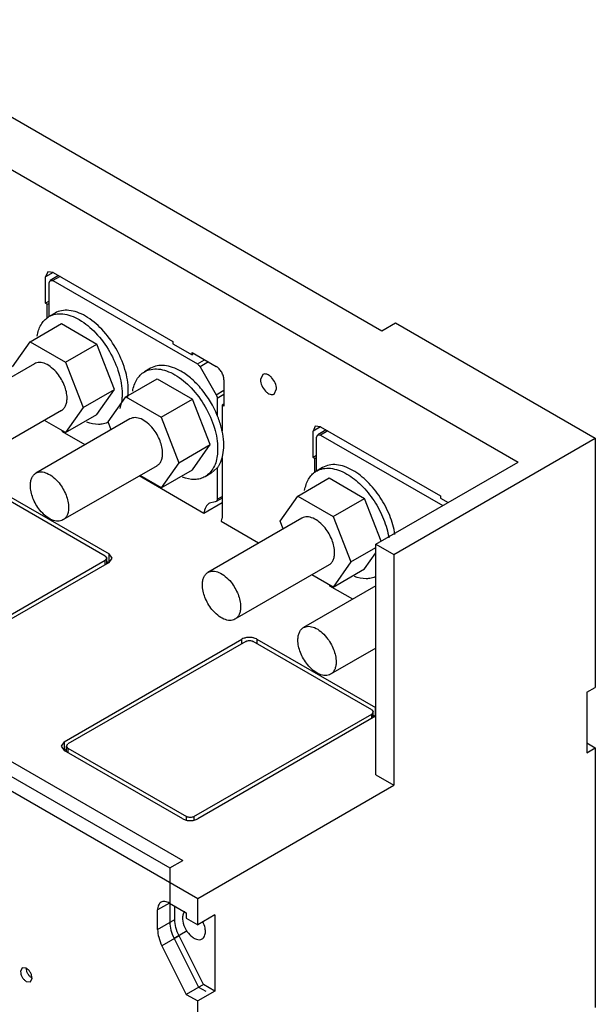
# Model space of a CAD drawing. Header units: millimetres. Extents: x 39 to 278, y 34 to 408.
# Tile 5 of 5: x 171 to 278, y 217 to 400. Entities that reach past the tile are written whole.
import ezdxf

# ---------------------------------------------------------------- set-up
doc = ezdxf.new("R2010")
doc.units = ezdxf.units.MM
doc.header["$LTSCALE"] = 28.735531
doc.layers.get('0').update_dxf_attribs({"linetype": 'CONTINUOUS'})

msp = doc.modelspace()

# ---------------------------------------------------------------- linework, layer by layer
at = {"color": 7, "linetype": 'Continuous'}
for p, q in [((121.73, 399.64), (263.57, 317.74)), ((154.68, 390.41), (238.4, 342.07)), ((176.56, 352.97), (176.14, 352.05)), ((177.56, 352.87), (176.14, 352.05)), ((176.14, 347.15), (176.14, 352.05)), ((177.56, 352.87), (176.56, 352.97)), ((178.57, 352.28), (177.02, 351.39)), ((178.86, 352.12), (177.52, 351.34)), ((177.56, 352.87), (199.72, 340.07)), ((176.81, 350.93), (177.02, 351.39)), ((176.81, 344.68), (176.81, 350.93)), ((177.02, 351.39), (177.52, 351.34)), ((177.52, 351.34), (204.24, 335.91)), ((176.81, 347.54), (176.14, 347.15)), ((176.49, 346.95), (176.14, 347.15)), ((176.81, 347.13), (176.49, 346.95)), ((176.49, 344.36), (176.49, 346.95)), ((177.93, 345.33), (176.79, 344.68)), ((173.34, 340.04), (179.13, 343.39)), ((179.13, 343.39), (185.67, 339.61)), ((238.4, 342.07), (240.88, 343.5)), ((240.88, 343.5), (277.86, 322.15)), ((170.07, 335.39), (173.34, 340.04)), ((173.34, 340.04), (179.87, 336.27)), ((179.87, 336.27), (185.67, 339.61)), ((188.93, 331.2), (185.67, 339.61)), ((199.72, 340.07), (199.72, 339.66)), ((199.72, 339.66), (203.26, 337.62)), ((203.26, 337.62), (203.26, 338.03)), ((203.26, 338.03), (207.75, 335.44)), ((203.61, 337.83), (203.26, 337.62)), ((174.1, 335.95), (156.71, 325.91)), ((179.87, 336.27), (183.14, 327.85)), ((204.24, 335.91), (205.58, 336.69)), ((206.3, 336.28), (204.74, 335.38)), ((204.74, 335.38), (207.72, 330.22)), ((195.6, 335.12), (194.47, 334.47)), ((216.35, 333.97), (215.92, 333.01)), ((191.01, 329.83), (196.81, 333.18)), ((196.81, 333.18), (203.35, 329.41)), ((209.16, 332.99), (209.16, 328.09)), ((183.14, 327.85), (188.93, 331.2)), ((185.67, 326.55), (188.93, 331.2)), ((207.72, 330.22), (209.16, 331.06)), ((209.16, 330.25), (207.93, 329.53)), ((218.45, 330.33), (218.89, 331.29)), ((187.75, 325.19), (191.01, 329.83)), ((191.01, 329.83), (197.55, 326.06)), ((197.55, 326.06), (203.35, 329.41)), ((206.61, 320.99), (203.35, 329.41)), ((207.93, 329.53), (207.93, 326.4)), ((209.16, 328.5), (208.81, 328.29)), ((208.81, 328.29), (208.81, 323.48)), ((209.16, 328.09), (208.81, 328.29)), ((179.1, 327.29), (161.71, 317.25)), ((183.14, 327.85), (179.87, 323.2)), ((179.87, 323.2), (185.67, 326.55)), ((191.78, 325.75), (174.38, 315.7)), ((179.87, 323.2), (175.94, 325.47)), ((188.31, 323.74), (187.75, 325.19)), ((197.55, 326.06), (200.81, 317.64)), ((226.05, 324.39), (225.64, 323.48)), ((227.05, 324.29), (226.05, 324.39)), ((55.83, 322.72), (204.32, 236.99)), ((183.48, 320.95), (179.27, 323.38)), ((227.05, 324.29), (225.64, 323.48)), ((225.64, 318.58), (225.64, 323.48)), ((226.31, 322.35), (226.52, 322.81)), ((228.07, 323.71), (226.52, 322.81)), ((226.52, 322.81), (227.02, 322.76)), ((228.36, 323.54), (227.02, 322.76)), ((227.02, 322.76), (249.64, 309.7)), ((227.05, 324.29), (249.22, 311.5)), ((67.91, 321.18), (201.55, 244.02)), ((200.81, 317.64), (206.61, 320.99)), ((203.35, 316.34), (206.61, 320.99)), ((226.31, 316.1), (226.31, 322.35)), ((240.59, 300.64), (277.86, 322.15)), ((277.86, 322.15), (277.86, 276.06)), ((65.51, 319.79), (199.15, 242.64)), ((226.31, 318.97), (225.64, 318.58)), ((200.81, 317.64), (197.55, 313)), ((208.81, 318.58), (208.81, 307.38)), ((225.99, 318.37), (225.64, 318.58)), ((226.31, 318.56), (225.99, 318.37)), ((225.99, 315.78), (225.99, 318.37)), ((237.27, 302.55), (263.57, 317.74)), ((196.78, 317.09), (179.38, 307.04)), ((197.55, 313), (203.35, 316.34)), ((206.81, 315.71), (205.68, 315.05)), ((206.81, 315.71), (207.93, 316.68)), ((207.93, 316.68), (207.93, 310.89)), ((227.42, 316.75), (226.29, 316.1)), ((205.47, 308.26), (193.48, 315.18)), ((197.55, 313), (193.62, 315.26)), ((222.83, 311.46), (228.63, 314.81)), ((228.63, 314.81), (235.17, 311.04)), ((187.21, 300.36), (165.28, 313.03)), ((165.99, 313.43), (187.92, 300.77)), ((208.81, 310.19), (205.47, 308.26)), ((207.52, 310.38), (206.49, 310.15)), ((207.72, 310.43), (207.52, 310.38)), ((208.81, 311.06), (207.72, 310.43)), ((207.93, 310.89), (208.81, 311.4)), ((219.57, 306.81), (222.83, 311.46)), ((222.83, 311.46), (229.37, 307.69)), ((229.37, 307.69), (235.17, 311.04)), ((238.24, 303.11), (235.17, 311.04)), ((249.22, 311.5), (249.22, 311.09)), ((249.22, 311.09), (250.63, 310.27)), ((223.6, 307.37), (206.2, 297.33)), ((215.58, 302.75), (208.67, 306.74)), ((220.13, 305.37), (219.57, 306.81)), ((229.37, 307.69), (232.63, 299.27)), ((237.27, 259.85), (237.27, 302.55)), ((237.27, 302.55), (240.59, 300.64)), ((187.92, 299.14), (187.92, 300.77)), ((188.49, 299.97), (187.92, 300.77)), ((232.63, 299.27), (237.27, 301.95)), ((235.17, 297.97), (237.27, 300.97)), ((154.32, 280.59), (187.21, 299.58)), ((187.92, 299.17), (155.03, 280.18)), ((187.21, 300.36), (187.5, 299.97)), ((187.5, 299.97), (187.21, 299.58)), ((187.21, 298.76), (187.21, 299.58)), ((187.5, 298.92), (187.5, 299.97)), ((187.5, 299.38), (187.92, 299.14)), ((187.92, 299.17), (188.49, 299.97)), ((232.63, 299.27), (229.37, 294.62)), ((240.59, 300.64), (240.59, 257.93)), ((228.6, 298.71), (211.2, 288.67)), ((229.37, 294.62), (235.17, 297.97)), ((229.37, 294.62), (225.44, 296.89)), ((237.27, 294.86), (223.88, 287.13)), ((232.98, 292.38), (228.77, 294.81)), ((179.61, 265.99), (212.5, 284.98)), ((213.21, 284.57), (180.31, 265.58)), ((212.5, 284.16), (212.5, 284.98)), ((236.5, 271.91), (214.57, 284.57)), ((215.27, 284.98), (215.27, 284.16)), ((215.27, 284.98), (237.21, 272.32)), ((237.27, 283.31), (228.88, 278.47)), ((276.3, 275.16), (277.86, 276.06)), ((276.3, 275.16), (276.3, 263.97)), ((236.5, 271.91), (236.78, 271.52)), ((237.21, 270.68), (237.21, 272.32)), ((203.61, 252.13), (236.5, 271.12)), ((237.21, 270.71), (204.31, 251.72)), ((236.78, 271.52), (236.5, 271.12)), ((236.5, 270.31), (236.5, 271.12)), ((236.78, 270.47), (236.78, 271.52)), ((236.78, 270.93), (237.21, 270.68)), ((179.61, 265.99), (179.03, 265.19)), ((179.03, 265.19), (179.61, 264.39)), ((179.61, 265.99), (179.61, 264.36)), ((179.61, 264.36), (180.03, 264.6)), ((201.54, 251.72), (179.61, 264.39)), ((180.03, 265.19), (180.31, 265.58)), ((180.03, 264.14), (180.03, 265.19)), ((180.31, 264.8), (180.03, 265.19)), ((180.31, 264.8), (180.31, 263.98)), ((180.31, 264.8), (202.25, 252.13)), ((276.3, 265.77), (277.86, 264.87)), ((276.3, 263.97), (277.86, 264.87)), ((277.86, 264.87), (277.86, 216.78)), ((237.27, 259.85), (240.59, 257.93)), ((204.32, 236.99), (240.59, 257.93)), ((202.25, 251.55), (202.25, 252.13)), ((203.61, 252.13), (203.61, 251.55)), ((199.15, 242.64), (201.55, 244.02)), ((199.15, 242.64), (199.15, 236.13)), ((204.32, 232.09), (204.32, 236.99)), ((199.09, 236.13), (196.89, 234.87)), ((199.09, 236.13), (202.19, 234.34)), ((199.15, 236.1), (199.15, 232.63)), ((200.08, 233.11), (200.08, 235.56)), ((196.89, 231.27), (196.89, 234.87)), ((202.19, 234.34), (202.19, 233.32)), ((202.19, 233.32), (204.32, 232.09)), ((207.5, 233.93), (204.32, 232.09)), ((207.5, 233.93), (207.5, 219.84)), ((196.89, 231.27), (200.08, 233.11)), ((200.87, 230.08), (197.69, 228.24)), ((202.35, 230.99), (199.94, 229.6)), ((205.38, 221.07), (200.87, 230.08)), ((197.69, 228.24), (202.2, 219.23)), ((199.94, 229.6), (204.45, 220.59)), ((171.85, 224.16), (171.54, 223.47)), ((172.6, 224.08), (171.85, 224.16)), ((172.6, 221.63), (173.35, 221.56)), ((173.35, 221.56), (173.66, 222.24)), ((205.38, 221.07), (202.2, 219.23)), ((204.45, 220.59), (205.8, 219.82)), ((207.5, 219.84), (205.38, 221.07)), ((202.2, 219.23), (204.32, 218.01)), ((207.5, 219.84), (204.32, 218.01)), ((204.32, 210.05), (204.32, 218.01))]:
    msp.add_line(p, q, dxfattribs=at)
for centre, radius, start, end in [((178.66, 341.45), 3.72, 120.0018, 123.047), ((173.74, 322.93), 5.55, 4.7475, 6.6202), ((228.15, 312.88), 3.72, 120.0018, 123.047), ((223.23, 294.35), 5.55, 4.7475, 6.6202), ((204.41, 233.32), 2.92, 180.0259, 182.9574), ((202.66, 233.77), 1.07, 134.3583, 136.3386), ((200.75, 230.43), 5.04, 22.6956, 26.0423)]:
    msp.add_arc(centre, radius, start, end, dxfattribs=at)
for points, knots in [([(174.6, 341.09), (174.72, 341.82), (175.05, 342.86), (175.87, 343.98), (176.36, 344.4), (176.63, 344.57)], [0, 0, 0, 0, 0.53298, 0.771828, 1, 1, 1, 1]), ([(176.79, 344.68), (177.16, 344.89), (178.01, 345.2), (179.42, 345.23), (180.93, 344.87), (181.91, 344.41), (182.4, 344.12)], [0, 0, 0, 0, 0.217784, 0.450912, 0.710298, 1, 1, 1, 1]), ([(183.53, 344.77), (183.04, 345.06), (182.06, 345.52), (180.56, 345.89), (179.14, 345.85), (178.29, 345.54), (177.93, 345.33)], [0, 0, 0, 0, 0.289711, 0.549068, 0.782177, 1, 1, 1, 1]), ([(191.46, 331.05), (191.46, 332.34), (190.97, 335.09), (189.27, 338.94), (186.79, 342.33), (184.66, 344.13), (183.53, 344.77)], [0, 0, 0, 0, 0.237241, 0.500001, 0.76276, 1, 1, 1, 1]), ([(182.4, 344.12), (183.52, 343.47), (185.65, 341.68), (188.14, 338.28), (189.84, 334.43), (190.33, 331.69), (190.33, 330.39)], [0, 0, 0, 0, 0.23724, 0.499999, 0.762759, 1, 1, 1, 1]), ([(178.37, 334.14), (178.05, 334.53), (177.37, 335.23), (176.24, 335.96), (175.25, 336.23), (174.54, 336.15), (174.24, 336.03), (174.1, 335.95)], [0, 0, 0, 0, 0.307426, 0.578284, 0.804822, 0.90481, 1, 1, 1, 1]), ([(201.21, 334.57), (200.72, 334.85), (199.74, 335.32), (198.23, 335.68), (196.82, 335.65), (195.97, 335.34), (195.6, 335.12)], [0, 0, 0, 0, 0.289702, 0.549088, 0.782216, 1, 1, 1, 1]), ([(204.24, 335.91), (204.29, 335.88), (204.49, 335.74), (204.65, 335.54), (204.74, 335.38)], [0, 0, 0, 0, 0.22909, 1, 1, 1, 1]), ([(209.16, 332.99), (209.16, 333.22), (209.08, 333.71), (208.77, 334.4), (208.33, 335), (207.95, 335.32), (207.75, 335.44)], [0, 0, 0, 0, 0.237244, 0.500001, 0.762757, 1, 1, 1, 1]), ([(180.14, 329.58), (180.14, 330.37), (179.75, 332.02), (178.91, 333.46), (178.37, 334.14)], [0, 0, 0, 0, 0.477227, 1, 1, 1, 1]), ([(192.28, 330.89), (192.4, 331.64), (192.76, 332.74), (193.65, 333.89), (194.19, 334.31), (194.47, 334.47)], [0, 0, 0, 0, 0.533398, 0.771667, 1, 1, 1, 1]), ([(194.47, 334.47), (194.84, 334.68), (195.69, 334.99), (197.1, 335.03), (198.61, 334.67), (199.58, 334.2), (200.08, 333.92)], [0, 0, 0, 0, 0.217784, 0.450912, 0.710298, 1, 1, 1, 1]), ([(200.08, 333.92), (201.2, 333.27), (203.33, 331.47), (205.82, 328.08), (207.52, 324.23), (208, 321.49), (208, 320.19)], [0, 0, 0, 0, 0.23724, 0.499999, 0.762759, 1, 1, 1, 1]), ([(207.93, 326.4), (207.21, 328.12), (205.77, 330.54), (203.3, 333.14), (201.91, 334.16), (201.21, 334.57)], [0, 0, 0, 0, 0.522521, 0.771861, 1, 1, 1, 1]), ([(218.89, 331.29), (218.89, 331.67), (218.68, 332.45), (218.15, 333.27), (217.58, 333.78), (217.14, 334.01), (216.72, 334.1), (216.46, 334.03), (216.35, 333.97)], [0, 0, 0, 0, 0.269934, 0.561324, 0.695468, 0.813138, 0.912851, 1, 1, 1, 1]), ([(215.92, 333.01), (215.92, 332.63), (216.12, 331.86), (216.66, 331.03), (217.22, 330.53), (217.66, 330.29), (218.08, 330.21), (218.35, 330.27), (218.45, 330.33)], [0, 0, 0, 0, 0.269934, 0.561324, 0.695468, 0.813138, 0.912851, 1, 1, 1, 1]), ([(190.33, 330.39), (190.33, 330.15), (190.29, 329.23), (190.12, 328.3), (189.9, 327.67)], [0, 0, 0, 0, 0.267446, 1, 1, 1, 1]), ([(191.37, 329.75), (191.38, 329.85), (191.44, 330.28), (191.46, 330.72), (191.46, 331.05)], [0, 0, 0, 0, 0.24299, 1, 1, 1, 1]), ([(207.72, 330.22), (207.75, 330.17), (207.86, 329.95), (207.93, 329.71), (207.93, 329.53)], [0, 0, 0, 0, 0.267169, 1, 1, 1, 1]), ([(179.1, 327.29), (179.27, 327.39), (179.57, 327.65), (179.9, 328.18), (180.1, 328.85), (180.14, 329.33), (180.14, 329.58)], [0, 0, 0, 0, 0.217749, 0.450875, 0.710402, 1, 1, 1, 1]), ([(208.84, 323.47), (208.79, 323.71), (208.55, 324.71), (208.22, 325.68), (207.93, 326.4)], [0, 0, 0, 0, 0.243114, 1, 1, 1, 1]), ([(187.77, 325.14), (187.5, 325), (186.89, 324.8), (185.53, 324.66), (184.48, 324.9), (183.81, 325.15)], [0, 0, 0, 0, 0.228182, 0.467225, 1, 1, 1, 1]), ([(196.05, 323.93), (195.73, 324.33), (195.05, 325.03), (193.92, 325.76), (192.93, 326.02), (192.22, 325.95), (191.92, 325.82), (191.78, 325.75)], [0, 0, 0, 0, 0.307426, 0.578284, 0.804822, 0.90481, 1, 1, 1, 1]), ([(197.81, 319.37), (197.81, 320.16), (197.43, 321.81), (196.59, 323.26), (196.05, 323.93)], [0, 0, 0, 0, 0.477227, 1, 1, 1, 1]), ([(209.13, 320.84), (209.13, 321.05), (209.11, 321.93), (208.98, 322.81), (208.84, 323.47)], [0, 0, 0, 0, 0.238966, 1, 1, 1, 1]), ([(208.84, 318.55), (208.89, 318.72), (209.07, 319.47), (209.13, 320.25), (209.13, 320.84)], [0, 0, 0, 0, 0.236145, 1, 1, 1, 1]), ([(196.78, 317.09), (196.94, 317.18), (197.25, 317.44), (197.58, 317.98), (197.78, 318.64), (197.81, 319.12), (197.81, 319.37)], [0, 0, 0, 0, 0.217749, 0.450875, 0.710402, 1, 1, 1, 1]), ([(208, 320.19), (208, 319.86), (207.95, 318.68), (207.66, 317.5), (207.26, 316.74)], [0, 0, 0, 0, 0.274092, 1, 1, 1, 1]), ([(207.93, 316.68), (208.03, 316.81), (208.43, 317.38), (208.7, 318.03), (208.84, 318.55)], [0, 0, 0, 0, 0.236819, 1, 1, 1, 1]), ([(233.03, 316.2), (232.54, 316.48), (231.56, 316.95), (230.05, 317.31), (228.64, 317.28), (227.79, 316.97), (227.42, 316.75)], [0, 0, 0, 0, 0.289711, 0.549068, 0.782177, 1, 1, 1, 1]), ([(173.35, 313.41), (173.35, 313.67), (173.39, 314.15), (173.58, 314.81), (173.91, 315.35), (174.22, 315.61), (174.38, 315.7)], [0, 0, 0, 0, 0.289598, 0.549125, 0.782251, 1, 1, 1, 1]), ([(174.38, 315.7), (174.52, 315.78), (174.83, 315.9), (175.53, 315.98), (176.52, 315.72), (177.66, 314.98), (178.33, 314.29), (178.65, 313.89)], [0, 0, 0, 0, 0.09519, 0.195178, 0.421716, 0.692574, 1, 1, 1, 1]), ([(207.26, 316.74), (207.07, 316.39), (206.62, 315.74), (206.01, 315.24), (205.68, 315.05)], [0, 0, 0, 0, 0.513696, 1, 1, 1, 1]), ([(224.09, 312.51), (224.22, 313.24), (224.55, 314.28), (225.36, 315.4), (225.86, 315.83), (226.12, 316)], [0, 0, 0, 0, 0.533009, 0.771848, 1, 1, 1, 1]), ([(226.29, 316.1), (226.66, 316.31), (227.51, 316.62), (228.92, 316.66), (230.43, 316.29), (231.4, 315.83), (231.9, 315.54)], [0, 0, 0, 0, 0.217784, 0.450912, 0.710298, 1, 1, 1, 1]), ([(231.9, 315.54), (232.87, 314.98), (234.74, 313.48), (237.04, 310.62), (238.78, 307.3), (239.48, 304.9), (239.67, 303.71)], [0, 0, 0, 0, 0.232208, 0.488929, 0.751569, 1, 1, 1, 1]), ([(240.8, 304.36), (240.61, 305.55), (239.91, 307.95), (238.17, 311.27), (235.87, 314.13), (234, 315.64), (233.03, 316.2)], [0, 0, 0, 0, 0.248431, 0.511071, 0.767792, 1, 1, 1, 1]), ([(178.65, 313.89), (179.19, 313.21), (180.03, 311.77), (180.42, 310.12), (180.42, 309.33)], [0, 0, 0, 0, 0.522773, 1, 1, 1, 1]), ([(205.68, 315.05), (205.4, 314.89), (204.77, 314.63), (203.33, 314.44), (202.21, 314.68), (201.49, 314.94)], [0, 0, 0, 0, 0.228379, 0.466671, 1, 1, 1, 1]), ([(175.12, 308.86), (174.58, 309.53), (173.74, 310.98), (173.35, 312.63), (173.35, 313.41)], [0, 0, 0, 0, 0.522773, 1, 1, 1, 1]), ([(206.49, 310.15), (206.34, 310.07), (206.07, 309.85), (205.64, 309.24), (205.51, 308.66), (205.47, 308.26)], [0, 0, 0, 0, 0.223963, 0.460236, 1, 1, 1, 1]), ([(207.93, 310.89), (207.93, 310.79), (207.9, 310.61), (207.79, 310.47), (207.72, 310.43)], [0, 0, 0, 0, 0.550769, 1, 1, 1, 1]), ([(179.38, 307.04), (179.25, 306.96), (178.94, 306.84), (178.24, 306.77), (177.25, 307.03), (176.11, 307.76), (175.44, 308.46), (175.12, 308.86)], [0, 0, 0, 0, 0.09519, 0.195178, 0.421716, 0.692574, 1, 1, 1, 1]), ([(180.42, 309.33), (180.42, 309.08), (180.38, 308.6), (180.19, 307.93), (179.86, 307.4), (179.55, 307.14), (179.38, 307.04)], [0, 0, 0, 0, 0.289598, 0.549125, 0.782251, 1, 1, 1, 1]), ([(208.67, 306.74), (208.69, 306.78), (208.78, 306.98), (208.81, 307.21), (208.81, 307.38)], [0, 0, 0, 0, 0.22722, 1, 1, 1, 1]), ([(227.87, 305.56), (227.55, 305.96), (226.87, 306.65), (225.74, 307.39), (224.75, 307.65), (224.04, 307.58), (223.74, 307.45), (223.6, 307.37)], [0, 0, 0, 0, 0.307426, 0.578284, 0.804822, 0.90481, 1, 1, 1, 1]), ([(229.63, 301), (229.63, 301.79), (229.25, 303.44), (228.41, 304.89), (227.87, 305.56)], [0, 0, 0, 0, 0.477227, 1, 1, 1, 1]), ([(228.6, 298.71), (228.76, 298.81), (229.07, 299.07), (229.4, 299.61), (229.6, 300.27), (229.63, 300.75), (229.63, 301)], [0, 0, 0, 0, 0.217749, 0.450875, 0.710402, 1, 1, 1, 1]), ([(205.17, 295.04), (205.17, 295.3), (205.21, 295.78), (205.4, 296.44), (205.73, 296.98), (206.04, 297.24), (206.2, 297.33)], [0, 0, 0, 0, 0.289598, 0.549125, 0.782251, 1, 1, 1, 1]), ([(206.2, 297.33), (206.34, 297.41), (206.65, 297.53), (207.35, 297.61), (208.34, 297.34), (209.48, 296.61), (210.15, 295.91), (210.47, 295.52)], [0, 0, 0, 0, 0.09519, 0.195178, 0.421716, 0.692574, 1, 1, 1, 1]), ([(210.47, 295.52), (211.01, 294.84), (211.85, 293.4), (212.24, 291.75), (212.24, 290.96)], [0, 0, 0, 0, 0.522773, 1, 1, 1, 1]), ([(237.29, 296.57), (237.01, 296.43), (236.41, 296.22), (235.04, 296.09), (233.99, 296.32), (233.31, 296.57)], [0, 0, 0, 0, 0.228204, 0.467185, 1, 1, 1, 1]), ([(206.94, 290.49), (206.4, 291.16), (205.56, 292.61), (205.17, 294.26), (205.17, 295.04)], [0, 0, 0, 0, 0.522773, 1, 1, 1, 1]), ([(211.2, 288.67), (211.07, 288.59), (210.76, 288.47), (210.06, 288.4), (209.07, 288.66), (207.93, 289.39), (207.26, 290.09), (206.94, 290.49)], [0, 0, 0, 0, 0.09519, 0.195178, 0.421716, 0.692574, 1, 1, 1, 1]), ([(212.24, 290.96), (212.24, 290.71), (212.2, 290.23), (212.01, 289.56), (211.68, 289.03), (211.37, 288.77), (211.2, 288.67)], [0, 0, 0, 0, 0.289598, 0.549125, 0.782251, 1, 1, 1, 1]), ([(222.85, 284.84), (222.85, 285.09), (222.88, 285.57), (223.08, 286.23), (223.41, 286.77), (223.72, 287.03), (223.88, 287.13)], [0, 0, 0, 0, 0.289598, 0.549125, 0.782251, 1, 1, 1, 1]), ([(223.88, 287.13), (224.02, 287.2), (224.32, 287.33), (225.03, 287.4), (226.02, 287.14), (227.15, 286.41), (227.83, 285.71), (228.15, 285.31)], [0, 0, 0, 0, 0.09519, 0.195178, 0.421716, 0.692574, 1, 1, 1, 1]), ([(213.01, 285.19), (212.97, 285.18), (212.79, 285.12), (212.62, 285.05), (212.5, 284.98)], [0, 0, 0, 0, 0.262819, 1, 1, 1, 1]), ([(213.89, 285.31), (213.81, 285.31), (213.52, 285.3), (213.22, 285.25), (213.01, 285.19)], [0, 0, 0, 0, 0.255645, 1, 1, 1, 1]), ([(213.21, 284.57), (213.41, 284.69), (213.89, 284.78), (214.36, 284.69), (214.57, 284.57)], [0, 0, 0, 0, 0.499999, 1, 1, 1, 1]), ([(214.76, 285.19), (214.69, 285.21), (214.41, 285.28), (214.11, 285.31), (213.89, 285.31)], [0, 0, 0, 0, 0.242874, 1, 1, 1, 1]), ([(215.27, 284.98), (215.23, 285), (215.07, 285.09), (214.9, 285.15), (214.76, 285.19)], [0, 0, 0, 0, 0.236595, 1, 1, 1, 1]), ([(224.61, 280.28), (224.07, 280.95), (223.23, 282.4), (222.85, 284.05), (222.85, 284.84)], [0, 0, 0, 0, 0.522773, 1, 1, 1, 1]), ([(228.15, 285.31), (228.69, 284.64), (229.53, 283.19), (229.92, 281.54), (229.92, 280.75)], [0, 0, 0, 0, 0.522773, 1, 1, 1, 1]), ([(229.92, 280.75), (229.92, 280.5), (229.88, 280.02), (229.68, 279.36), (229.35, 278.82), (229.05, 278.56), (228.88, 278.47)], [0, 0, 0, 0, 0.289598, 0.549125, 0.782251, 1, 1, 1, 1]), ([(228.88, 278.47), (228.74, 278.39), (228.44, 278.26), (227.73, 278.19), (226.74, 278.45), (225.61, 279.19), (224.93, 279.88), (224.61, 280.28)], [0, 0, 0, 0, 0.09519, 0.195178, 0.421716, 0.692574, 1, 1, 1, 1]), ([(201.54, 251.72), (201.74, 251.61), (202.19, 251.44), (202.93, 251.36), (203.66, 251.44), (204.12, 251.61), (204.31, 251.72)], [0, 0, 0, 0, 0.237224, 0.500001, 0.762777, 1, 1, 1, 1]), ([(203.61, 252.13), (203.4, 252.02), (202.93, 251.92), (202.45, 252.02), (202.25, 252.13)], [0, 0, 0, 0, 0.499999, 1, 1, 1, 1]), ([(197.54, 236.29), (197.43, 236.23), (197.24, 236.07), (196.96, 235.6), (196.89, 235.16), (196.89, 234.87)], [0, 0, 0, 0, 0.218405, 0.452249, 1, 1, 1, 1]), ([(199.09, 236.13), (198.83, 236.28), (198.42, 236.44), (197.87, 236.43), (197.64, 236.35), (197.54, 236.29)], [0, 0, 0, 0, 0.54775, 0.781594, 1, 1, 1, 1]), ([(201.62, 234.07), (201.6, 234.04), (201.55, 233.89), (201.52, 233.73), (201.51, 233.61)], [0, 0, 0, 0, 0.238634, 1, 1, 1, 1]), ([(201.88, 234.51), (201.86, 234.48), (201.74, 234.35), (201.66, 234.19), (201.62, 234.07)], [0, 0, 0, 0, 0.238919, 1, 1, 1, 1]), ([(199.15, 232.63), (199.15, 232.13), (199.31, 231.08), (199.7, 230.09), (199.94, 229.6)], [0, 0, 0, 0, 0.474909, 1, 1, 1, 1]), ([(200.87, 230.08), (200.62, 230.57), (200.24, 231.56), (200.08, 232.61), (200.08, 233.11)], [0, 0, 0, 0, 0.525091, 1, 1, 1, 1]), ([(201.5, 233.17), (201.52, 232.64), (201.84, 231.56), (202.61, 230.42), (203.41, 229.74), (204.01, 229.42), (204.6, 229.31), (204.97, 229.41), (205.11, 229.49)], [0, 0, 0, 0, 0.274346, 0.564831, 0.697579, 0.814007, 0.913013, 1, 1, 1, 1]), ([(205.73, 230.87), (205.73, 230.99), (205.7, 231.5), (205.56, 232.01), (205.4, 232.37)], [0, 0, 0, 0, 0.231256, 1, 1, 1, 1]), ([(196.89, 231.27), (196.89, 230.78), (197.06, 229.72), (197.44, 228.74), (197.69, 228.24)], [0, 0, 0, 0, 0.474909, 1, 1, 1, 1]), ([(205.11, 229.49), (205.21, 229.55), (205.4, 229.71), (205.67, 230.16), (205.73, 230.58), (205.73, 230.87)], [0, 0, 0, 0, 0.218348, 0.452248, 1, 1, 1, 1]), ([(171.54, 223.47), (171.54, 223.3), (171.6, 222.93), (171.83, 222.41), (172.16, 221.96), (172.45, 221.72), (172.6, 221.63)], [0, 0, 0, 0, 0.237244, 0.500001, 0.762757, 1, 1, 1, 1]), ([(173.66, 222.24), (173.66, 222.42), (173.59, 222.78), (173.37, 223.3), (173.03, 223.75), (172.75, 223.99), (172.6, 224.08)], [0, 0, 0, 0, 0.237244, 0.500001, 0.762757, 1, 1, 1, 1]), ([(173.66, 222.24), (173.51, 222.33), (173.22, 222.57), (172.89, 223.03), (172.66, 223.54), (172.6, 223.91), (172.6, 224.08)], [0, 0, 0, 0, 0.237243, 0.499999, 0.762756, 1, 1, 1, 1])]:
    msp.add_open_spline(points, degree=3, knots=knots, dxfattribs=at)
msp.add_open_spline([(201.51, 233.61), (201.5, 233.51), (201.49, 233.41), (201.49, 233.32)], degree=3, dxfattribs=at)

doc.saveas('drawing.dxf')
